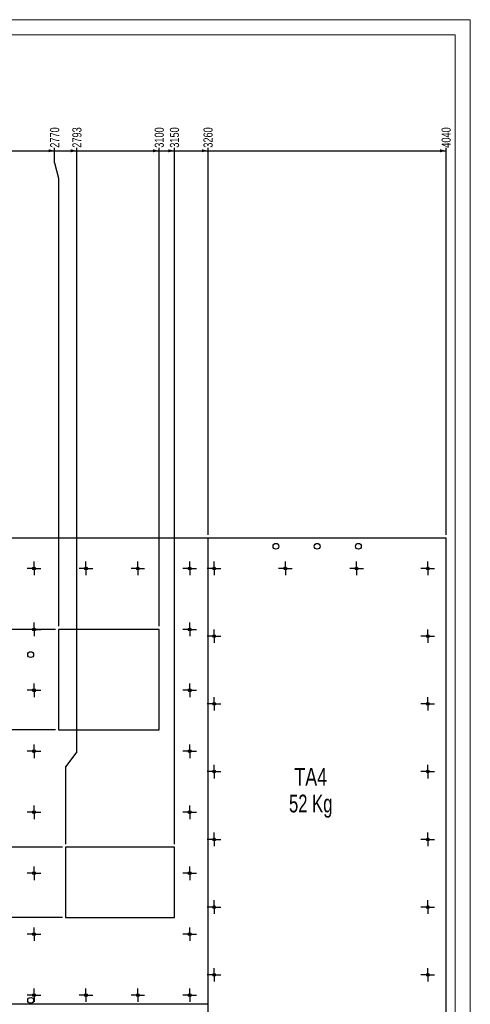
# Model space of a CAD drawing. Header units: millimetres. Extents: x 0 to 841, y 0 to 594.
# Tile 18 of 18: x 693 to 841, y 271 to 594. Entities that reach past the tile are written whole.
import ezdxf

# ---------------------------------------------------------------- set-up
doc = ezdxf.new("R2010")
doc.units = ezdxf.units.MM
doc.linetypes.add('CENTERX2', pattern=[20.32, 12.7, -2.54, 2.54, -2.54])
for name, color, linetype in [('COTES', 1, 'Continuous'), ('NOTES', 6, 'Continuous'), ('TRAIT-MIXTES', 3, 'CENTERX2')]:
    doc.layers.add(name, color=color, linetype=linetype)
doc.layers.add('TRAIT-FORT', color=4, linetype='Continuous', lineweight=25)
doc.styles.add('SLDTEXTSTYLE0', font='TXT', dxfattribs={"width": 0.75})
doc.styles.add('SLDTEXTSTYLE1', font='TXT', dxfattribs={"width": 0.7})
doc.dimstyles.new('SLDDIMSTYLE1', dxfattribs={"dimtxt": 3, "dimasz": 2, "dimexe": 0, "dimexo": 0.0625, "dimgap": 0.75, "dimtad": 0, "dimtih": 1, "dimtoh": 1, "dimdec": 0, "dimlfac": 10, "dimrnd": 1e-09, "dimzin": 12, "dimdsep": 46, "dimtxsty": 'SLDTEXTSTYLE0', "dimsah": 1, "dimcen": 0.09, "dimadec": 0, "dimazin": 3, "dimtfac": 1, "dimtdec": 0, "dimtofl": 0, "dimtmove": 0, "dimatfit": 3, "dimfxl": 1, "dimfrac": 2, "dimtolj": 1, "dimtzin": 12, "dimarcsym": 0})

# ---------------------------------------------------------------- blocks, each defined once
blk = doc.blocks.new('_D_5')
at = {"layer": 'COTES', "color": 1, "transparency": 16777216}
for p, q in [((420.08, 409), (420.08, 394)), ((705.08, 394), (419.08, 394))]:
    blk.add_line(p, q, dxfattribs=at)
blk.add_solid([(420.08, 394), (420.58, 396), (419.58, 396)], dxfattribs=at)
at = {"layer": 'COTES', "color": 1, "transparency": 16777216, "insert": (410.21, 395.48), "char_height": 3, "attachment_point": 1, "style": 'SLDTEXTSTYLE0'}
blk.add_mtext('1420', dxfattribs=at)
blk = doc.blocks.new('_D_7')
at = {"layer": 'COTES', "color": 1, "transparency": 16777216}
for p, q in [((420.08, 373), (420.08, 361)), ((705.08, 361), (419.08, 361))]:
    blk.add_line(p, q, dxfattribs=at)
blk.add_solid([(420.08, 361), (420.58, 363), (419.58, 363)], dxfattribs=at)
at = {"layer": 'COTES', "color": 1, "transparency": 16777216, "insert": (410.21, 362.48), "char_height": 3, "attachment_point": 1, "style": 'SLDTEXTSTYLE0'}
blk.add_mtext('1750', dxfattribs=at)
blk = doc.blocks.new('_D_8')
at = {"layer": 'COTES', "color": 1, "transparency": 16777216}
for p, q in [((420.08, 361), (420.08, 322.5)), ((707.38, 322.5), (419.08, 322.5))]:
    blk.add_line(p, q, dxfattribs=at)
blk.add_solid([(420.08, 322.5), (420.58, 324.5), (419.58, 324.5)], dxfattribs=at)
at = {"layer": 'COTES', "color": 1, "transparency": 16777216, "insert": (410.21, 323.98), "char_height": 3, "attachment_point": 1, "style": 'SLDTEXTSTYLE0'}
blk.add_mtext('2135', dxfattribs=at)
blk = doc.blocks.new('_D_9')
at = {"layer": 'COTES', "color": 1, "transparency": 16777216}
for p, q in [((420.08, 322.5), (420.08, 299.5)), ((707.38, 299.5), (419.08, 299.5))]:
    blk.add_line(p, q, dxfattribs=at)
blk.add_solid([(420.08, 299.5), (420.58, 301.5), (419.58, 301.5)], dxfattribs=at)
at = {"layer": 'COTES', "color": 1, "transparency": 16777216, "insert": (410.21, 300.98), "char_height": 3, "attachment_point": 1, "style": 'SLDTEXTSTYLE0'}
blk.add_mtext('2365', dxfattribs=at)
blk = doc.blocks.new('_D_12')
at = {"layer": 'COTES', "color": 1, "transparency": 16777216}
for p, q in [((420.08, 266.84), (420.08, 258.5)), ((708.28, 258.5), (419.08, 258.5))]:
    blk.add_line(p, q, dxfattribs=at)
blk.add_solid([(420.08, 258.5), (420.58, 260.5), (419.58, 260.5)], dxfattribs=at)
at = {"layer": 'COTES', "color": 1, "transparency": 16777216, "insert": (410.21, 259.98), "char_height": 3, "attachment_point": 1, "style": 'SLDTEXTSTYLE0'}
blk.add_mtext('2775', dxfattribs=at)
blk = doc.blocks.new('_D_14')
at = {"layer": 'COTES', "color": 1, "transparency": 16777216}
for p, q in [((420.08, 241.53), (420.08, 231.25)), ((702.05, 231.25), (419.08, 231.25)), ((702.05, 231.25), (707.05, 232.5)), ((707.05, 232.5), (723.53, 232.5))]:
    blk.add_line(p, q, dxfattribs=at)
blk.add_solid([(420.08, 231.25), (420.58, 233.25), (419.58, 233.25)], dxfattribs=at)
at = {"layer": 'COTES', "color": 1, "transparency": 16777216, "insert": (410.21, 232.73), "char_height": 3, "attachment_point": 1, "style": 'SLDTEXTSTYLE0'}
blk.add_mtext('3035', dxfattribs=at)
blk = doc.blocks.new('_D_26')
at = {"layer": 'COTES', "color": 1, "transparency": 16777216}
for p, q in [((677.08, 551), (704.82, 551)), ((704.82, 547), (704.82, 552)), ((704.82, 547), (706.08, 542)), ((706.08, 542), (706.08, 395))]:
    blk.add_line(p, q, dxfattribs=at)
blk.add_solid([(704.82, 551), (702.82, 551.5), (702.82, 550.5)], dxfattribs=at)
at = {"layer": 'COTES', "color": 1, "transparency": 16777216, "insert": (703.34, 552), "char_height": 3, "attachment_point": 1, "rotation": 90, "style": 'SLDTEXTSTYLE0'}
blk.add_mtext('2770', dxfattribs=at)
blk = doc.blocks.new('_D_27')
at = {"layer": 'COTES', "color": 1, "transparency": 16777216}
for p, q in [((704.82, 551), (712.1, 551)), ((712.1, 353.85), (712.1, 552)), ((712.1, 353.85), (708.38, 348.85)), ((708.38, 348.85), (708.38, 323.5))]:
    blk.add_line(p, q, dxfattribs=at)
blk.add_solid([(712.1, 551), (710.1, 551.5), (710.1, 550.5)], dxfattribs=at)
at = {"layer": 'COTES', "color": 1, "transparency": 16777216, "insert": (710.62, 552), "char_height": 3, "attachment_point": 1, "rotation": 90, "style": 'SLDTEXTSTYLE0'}
blk.add_mtext('2793', dxfattribs=at)
blk = doc.blocks.new('_D_28')
at = {"layer": 'COTES', "color": 1, "transparency": 16777216}
for p, q in [((712.1, 551), (739.08, 551)), ((739.08, 395), (739.08, 552))]:
    blk.add_line(p, q, dxfattribs=at)
blk.add_solid([(739.08, 551), (737.08, 551.5), (737.08, 550.5)], dxfattribs=at)
at = {"layer": 'COTES', "color": 1, "transparency": 16777216, "insert": (737.59, 552), "char_height": 3, "attachment_point": 1, "rotation": 90, "style": 'SLDTEXTSTYLE0'}
blk.add_mtext('3100', dxfattribs=at)
blk = doc.blocks.new('_D_29')
at = {"layer": 'COTES', "color": 1, "transparency": 16777216}
for p, q in [((739.08, 551), (744.08, 551)), ((744.08, 323.5), (744.08, 552))]:
    blk.add_line(p, q, dxfattribs=at)
blk.add_solid([(744.08, 551), (742.08, 551.5), (742.08, 550.5)], dxfattribs=at)
at = {"layer": 'COTES', "color": 1, "transparency": 16777216, "insert": (742.59, 552), "char_height": 3, "attachment_point": 1, "rotation": 90, "style": 'SLDTEXTSTYLE0'}
blk.add_mtext('3150', dxfattribs=at)
blk = doc.blocks.new('_D_30')
at = {"layer": 'COTES', "color": 1, "transparency": 16777216}
for p, q in [((744.08, 551), (755.08, 551)), ((755.08, 425), (755.08, 552))]:
    blk.add_line(p, q, dxfattribs=at)
blk.add_solid([(755.08, 551), (753.08, 551.5), (753.08, 550.5)], dxfattribs=at)
at = {"layer": 'COTES', "color": 1, "transparency": 16777216, "insert": (753.59, 552), "char_height": 3, "attachment_point": 1, "rotation": 90, "style": 'SLDTEXTSTYLE0'}
blk.add_mtext('3260', dxfattribs=at)
blk = doc.blocks.new('_D_31')
at = {"layer": 'COTES', "color": 1, "transparency": 16777216}
for p, q in [((755.08, 551), (833.08, 551)), ((833.08, 425), (833.08, 552))]:
    blk.add_line(p, q, dxfattribs=at)
blk.add_solid([(833.08, 551), (831.08, 551.5), (831.08, 550.5)], dxfattribs=at)
at = {"layer": 'COTES', "color": 1, "transparency": 16777216, "insert": (831.59, 552), "char_height": 3, "attachment_point": 1, "rotation": 90, "style": 'SLDTEXTSTYLE0'}
blk.add_mtext('4040', dxfattribs=at)
blk = doc.blocks.new('SW_NOTE_7')
at = {"layer": 'NOTES', "color": 0, "char_height": 5.821, "attachment_point": 2}
for s, insert, style in [('TA4', (6.64, 7.5), 'SLDTEXTSTYLE0'), ('52 Kg', (6.65, -1.26), 'SLDTEXTSTYLE1')]:
    blk.add_mtext(s, dxfattribs=dict(at, insert=insert, style=style))
blk = doc.blocks.new('SW_CENTERMARKSYMBOL_0')
at = {"layer": 'TRAIT-MIXTES', "color": 0}
for p, q in [((-2, 0), (-2.225, 0)), ((0, 0), (-2, 0)), ((0, 2), (0, 2.225)), ((0, 0), (0, 2)), ((0, 0), (0, -2)), ((0, 0), (2, 0)), ((2, 0), (2.225, 0)), ((0, -2), (0, -2.225))]:
    blk.add_line(p, q, dxfattribs=at)
blk = doc.blocks.new('SW_CENTERMARKSYMBOL_1')
at = {"layer": 'TRAIT-MIXTES', "color": 0}
for p, q in [((-2, 0), (-2.225, 0)), ((0, 0), (-2, 0)), ((0, 2), (0, 2.225)), ((0, 0), (0, 2)), ((0, 0), (0, -2)), ((0, 0), (2, 0)), ((2, 0), (2.225, 0)), ((0, -2), (0, -2.225))]:
    blk.add_line(p, q, dxfattribs=at)
blk = doc.blocks.new('SW_CENTERMARKSYMBOL_4')
at = {"layer": 'TRAIT-MIXTES', "color": 0}
for p, q in [((-2, 0), (-2.225, 0)), ((0, 0), (-2, 0)), ((0, 2), (0, 2.225)), ((0, 0), (0, 2)), ((0, 0), (0, -2)), ((0, 0), (2, 0)), ((2, 0), (2.225, 0)), ((0, -2), (0, -2.225))]:
    blk.add_line(p, q, dxfattribs=at)
blk = doc.blocks.new('SW_CENTERMARKSYMBOL_5')
at = {"layer": 'TRAIT-MIXTES', "color": 0}
for p, q in [((-2, 0), (-2.225, 0)), ((0, 0), (-2, 0)), ((0, 2), (0, 2.225)), ((0, 0), (0, 2)), ((0, 0), (0, -2)), ((0, 0), (2, 0)), ((2, 0), (2.225, 0)), ((0, -2), (0, -2.225))]:
    blk.add_line(p, q, dxfattribs=at)
blk = doc.blocks.new('SW_CENTERMARKSYMBOL_6')
at = {"layer": 'TRAIT-MIXTES', "color": 0}
for p, q in [((-2, 0), (-2.225, 0)), ((0, 0), (-2, 0)), ((0, 2), (0, 2.225)), ((0, 0), (0, 2)), ((0, 0), (0, -2)), ((0, 0), (2, 0)), ((2, 0), (2.225, 0)), ((0, -2), (0, -2.225))]:
    blk.add_line(p, q, dxfattribs=at)
blk = doc.blocks.new('SW_CENTERMARKSYMBOL_7')
at = {"layer": 'TRAIT-MIXTES', "color": 0}
for p, q in [((-2, 0), (-2.225, 0)), ((0, 0), (-2, 0)), ((0, 2), (0, 2.225)), ((0, 0), (0, 2)), ((0, 0), (0, -2)), ((0, 0), (2, 0)), ((2, 0), (2.225, 0)), ((0, -2), (0, -2.225))]:
    blk.add_line(p, q, dxfattribs=at)
blk = doc.blocks.new('SW_CENTERMARKSYMBOL_27')
at = {"layer": 'TRAIT-MIXTES', "color": 0}
for p, q in [((-2, 0), (-2.225, 0)), ((0, 0), (-2, 0)), ((0, 2), (0, 2.225)), ((0, 0), (0, 2)), ((0, 0), (0, -2)), ((0, 0), (2, 0)), ((2, 0), (2.225, 0)), ((0, -2), (0, -2.225))]:
    blk.add_line(p, q, dxfattribs=at)
blk = doc.blocks.new('SW_CENTERMARKSYMBOL_28')
at = {"layer": 'TRAIT-MIXTES', "color": 0}
for p, q in [((-2, 0), (-2.225, 0)), ((0, 0), (-2, 0)), ((0, 2), (0, 2.225)), ((0, 0), (0, 2)), ((0, 0), (0, -2)), ((0, 0), (2, 0)), ((2, 0), (2.225, 0)), ((0, -2), (0, -2.225))]:
    blk.add_line(p, q, dxfattribs=at)
blk = doc.blocks.new('SW_CENTERMARKSYMBOL_29')
at = {"layer": 'TRAIT-MIXTES', "color": 0}
for p, q in [((-2, 0), (-2.225, 0)), ((0, 0), (-2, 0)), ((0, 2), (0, 2.225)), ((0, 0), (0, 2)), ((0, 0), (0, -2)), ((0, 0), (2, 0)), ((2, 0), (2.225, 0)), ((0, -2), (0, -2.225))]:
    blk.add_line(p, q, dxfattribs=at)
blk = doc.blocks.new('SW_CENTERMARKSYMBOL_30')
at = {"layer": 'TRAIT-MIXTES', "color": 0}
for p, q in [((-2, 0), (-2.225, 0)), ((0, 0), (-2, 0)), ((0, 2), (0, 2.225)), ((0, 0), (0, 2)), ((0, 0), (0, -2)), ((0, 0), (2, 0)), ((2, 0), (2.225, 0)), ((0, -2), (0, -2.225))]:
    blk.add_line(p, q, dxfattribs=at)
blk = doc.blocks.new('SW_CENTERMARKSYMBOL_31')
at = {"layer": 'TRAIT-MIXTES', "color": 0}
for p, q in [((-2, 0), (-2.225, 0)), ((0, 0), (-2, 0)), ((0, 2), (0, 2.225)), ((0, 0), (0, 2)), ((0, 0), (0, -2)), ((0, 0), (2, 0)), ((2, 0), (2.225, 0)), ((0, -2), (0, -2.225))]:
    blk.add_line(p, q, dxfattribs=at)
blk = doc.blocks.new('SW_CENTERMARKSYMBOL_32')
at = {"layer": 'TRAIT-MIXTES', "color": 0}
for p, q in [((-2, 0), (-2.225, 0)), ((0, 0), (-2, 0)), ((0, 2), (0, 2.225)), ((0, 0), (0, 2)), ((0, 0), (0, -2)), ((0, 0), (2, 0)), ((2, 0), (2.225, 0)), ((0, -2), (0, -2.225))]:
    blk.add_line(p, q, dxfattribs=at)
blk = doc.blocks.new('SW_CENTERMARKSYMBOL_33')
at = {"layer": 'TRAIT-MIXTES', "color": 0}
for p, q in [((-2, 0), (-2.225, 0)), ((0, 0), (-2, 0)), ((0, 2), (0, 2.225)), ((0, 0), (0, 2)), ((0, 0), (0, -2)), ((0, 0), (2, 0)), ((2, 0), (2.225, 0)), ((0, -2), (0, -2.225))]:
    blk.add_line(p, q, dxfattribs=at)
blk = doc.blocks.new('SW_CENTERMARKSYMBOL_34')
at = {"layer": 'TRAIT-MIXTES', "color": 0}
for p, q in [((-2, 0), (-2.225, 0)), ((0, 0), (-2, 0)), ((0, 2), (0, 2.225)), ((0, 0), (0, 2)), ((0, 0), (0, -2)), ((0, 0), (2, 0)), ((2, 0), (2.225, 0)), ((0, -2), (0, -2.225))]:
    blk.add_line(p, q, dxfattribs=at)
blk = doc.blocks.new('SW_CENTERMARKSYMBOL_35')
at = {"layer": 'TRAIT-MIXTES', "color": 0}
for p, q in [((-2, 0), (-2.225, 0)), ((0, 0), (-2, 0)), ((0, 2), (0, 2.225)), ((0, 0), (0, 2)), ((0, 0), (0, -2)), ((0, 0), (2, 0)), ((2, 0), (2.225, 0)), ((0, -2), (0, -2.225))]:
    blk.add_line(p, q, dxfattribs=at)
blk = doc.blocks.new('SW_CENTERMARKSYMBOL_36')
at = {"layer": 'TRAIT-MIXTES', "color": 0}
for p, q in [((-2, 0), (-2.225, 0)), ((0, 0), (-2, 0)), ((0, 2), (0, 2.225)), ((0, 0), (0, 2)), ((0, 0), (0, -2)), ((0, 0), (2, 0)), ((2, 0), (2.225, 0)), ((0, -2), (0, -2.225))]:
    blk.add_line(p, q, dxfattribs=at)
blk = doc.blocks.new('SW_CENTERMARKSYMBOL_40')
at = {"layer": 'TRAIT-MIXTES', "color": 0}
for p, q in [((-2, 0), (-2.225, 0)), ((0, 0), (-2, 0)), ((0, 2), (0, 2.225)), ((0, 0), (0, 2)), ((0, 0), (0, -2)), ((0, 0), (2, 0)), ((2, 0), (2.225, 0)), ((0, -2), (0, -2.225))]:
    blk.add_line(p, q, dxfattribs=at)
blk = doc.blocks.new('SW_CENTERMARKSYMBOL_41')
at = {"layer": 'TRAIT-MIXTES', "color": 0}
for p, q in [((-2, 0), (-2.225, 0)), ((0, 0), (-2, 0)), ((0, 2), (0, 2.225)), ((0, 0), (0, 2)), ((0, 0), (0, -2)), ((0, 0), (2, 0)), ((2, 0), (2.225, 0)), ((0, -2), (0, -2.225))]:
    blk.add_line(p, q, dxfattribs=at)
blk = doc.blocks.new('SW_CENTERMARKSYMBOL_42')
at = {"layer": 'TRAIT-MIXTES', "color": 0}
for p, q in [((-2, 0), (-2.225, 0)), ((0, 0), (-2, 0)), ((0, 2), (0, 2.225)), ((0, 0), (0, 2)), ((0, 0), (0, -2)), ((0, 0), (2, 0)), ((2, 0), (2.225, 0)), ((0, -2), (0, -2.225))]:
    blk.add_line(p, q, dxfattribs=at)
blk = doc.blocks.new('SW_CENTERMARKSYMBOL_43')
at = {"layer": 'TRAIT-MIXTES', "color": 0}
for p, q in [((-2, 0), (-2.225, 0)), ((0, 0), (-2, 0)), ((0, 2), (0, 2.225)), ((0, 0), (0, 2)), ((0, 0), (0, -2)), ((0, 0), (2, 0)), ((2, 0), (2.225, 0)), ((0, -2), (0, -2.225))]:
    blk.add_line(p, q, dxfattribs=at)
blk = doc.blocks.new('SW_CENTERMARKSYMBOL_173')
at = {"layer": 'TRAIT-MIXTES', "color": 0}
for p, q in [((-2, 0), (-2.225, 0)), ((0, 0), (-2, 0)), ((0, 2), (0, 2.225)), ((0, 0), (0, 2)), ((0, 0), (0, -2)), ((0, 0), (2, 0)), ((2, 0), (2.225, 0)), ((0, -2), (0, -2.225))]:
    blk.add_line(p, q, dxfattribs=at)
blk = doc.blocks.new('SW_CENTERMARKSYMBOL_174')
at = {"layer": 'TRAIT-MIXTES', "color": 0}
for p, q in [((-2, 0), (-2.225, 0)), ((0, 0), (-2, 0)), ((0, 2), (0, 2.225)), ((0, 0), (0, 2)), ((0, 0), (0, -2)), ((0, 0), (2, 0)), ((2, 0), (2.225, 0)), ((0, -2), (0, -2.225))]:
    blk.add_line(p, q, dxfattribs=at)
blk = doc.blocks.new('SW_CENTERMARKSYMBOL_175')
at = {"layer": 'TRAIT-MIXTES', "color": 0}
for p, q in [((-2, 0), (-2.225, 0)), ((0, 0), (-2, 0)), ((0, 2), (0, 2.225)), ((0, 0), (0, 2)), ((0, 0), (0, -2)), ((0, 0), (2, 0)), ((2, 0), (2.225, 0)), ((0, -2), (0, -2.225))]:
    blk.add_line(p, q, dxfattribs=at)
blk = doc.blocks.new('SW_CENTERMARKSYMBOL_176')
at = {"layer": 'TRAIT-MIXTES', "color": 0}
for p, q in [((-2, 0), (-2.225, 0)), ((0, 0), (-2, 0)), ((0, 2), (0, 2.225)), ((0, 0), (0, 2)), ((0, 0), (0, -2)), ((0, 0), (2, 0)), ((2, 0), (2.225, 0)), ((0, -2), (0, -2.225))]:
    blk.add_line(p, q, dxfattribs=at)
blk = doc.blocks.new('SW_CENTERMARKSYMBOL_177')
at = {"layer": 'TRAIT-MIXTES', "color": 0}
for p, q in [((-2, 0), (-2.225, 0)), ((0, 0), (-2, 0)), ((0, 2), (0, 2.225)), ((0, 0), (0, 2)), ((0, 0), (0, -2)), ((0, 0), (2, 0)), ((2, 0), (2.225, 0)), ((0, -2), (0, -2.225))]:
    blk.add_line(p, q, dxfattribs=at)
blk = doc.blocks.new('SW_CENTERMARKSYMBOL_178')
at = {"layer": 'TRAIT-MIXTES', "color": 0}
for p, q in [((-2, 0), (-2.225, 0)), ((0, 0), (-2, 0)), ((0, 2), (0, 2.225)), ((0, 0), (0, 2)), ((0, 0), (0, -2)), ((0, 0), (2, 0)), ((2, 0), (2.225, 0)), ((0, -2), (0, -2.225))]:
    blk.add_line(p, q, dxfattribs=at)
blk = doc.blocks.new('SW_CENTERMARKSYMBOL_187')
at = {"layer": 'TRAIT-MIXTES', "color": 0}
for p, q in [((-2, 0), (-2.225, 0)), ((0, 0), (-2, 0)), ((0, 2), (0, 2.225)), ((0, 0), (0, 2)), ((0, 0), (0, -2)), ((0, 0), (2, 0)), ((2, 0), (2.225, 0)), ((0, -2), (0, -2.225))]:
    blk.add_line(p, q, dxfattribs=at)
blk = doc.blocks.new('SW_CENTERMARKSYMBOL_188')
at = {"layer": 'TRAIT-MIXTES', "color": 0}
for p, q in [((-2, 0), (-2.225, 0)), ((0, 0), (-2, 0)), ((0, 2), (0, 2.225)), ((0, 0), (0, 2)), ((0, 0), (0, -2)), ((0, 0), (2, 0)), ((2, 0), (2.225, 0)), ((0, -2), (0, -2.225))]:
    blk.add_line(p, q, dxfattribs=at)
blk = doc.blocks.new('SW_CENTERMARKSYMBOL_189')
at = {"layer": 'TRAIT-MIXTES', "color": 0}
for p, q in [((-2, 0), (-2.225, 0)), ((0, 0), (-2, 0)), ((0, 2), (0, 2.225)), ((0, 0), (0, 2)), ((0, 0), (0, -2)), ((0, 0), (2, 0)), ((2, 0), (2.225, 0)), ((0, -2), (0, -2.225))]:
    blk.add_line(p, q, dxfattribs=at)
blk = doc.blocks.new('SW_CENTERMARKSYMBOL_190')
at = {"layer": 'TRAIT-MIXTES', "color": 0}
for p, q in [((-2, 0), (-2.225, 0)), ((0, 0), (-2, 0)), ((0, 2), (0, 2.225)), ((0, 0), (0, 2)), ((0, 0), (0, -2)), ((0, 0), (2, 0)), ((2, 0), (2.225, 0)), ((0, -2), (0, -2.225))]:
    blk.add_line(p, q, dxfattribs=at)
blk = doc.blocks.new('SW_CENTERMARKSYMBOL_191')
at = {"layer": 'TRAIT-MIXTES', "color": 0}
for p, q in [((-2, 0), (-2.225, 0)), ((0, 0), (-2, 0)), ((0, 2), (0, 2.225)), ((0, 0), (0, 2)), ((0, 0), (0, -2)), ((0, 0), (2, 0)), ((2, 0), (2.225, 0)), ((0, -2), (0, -2.225))]:
    blk.add_line(p, q, dxfattribs=at)
blk = doc.blocks.new('SW_CENTERMARKSYMBOL_192')
at = {"layer": 'TRAIT-MIXTES', "color": 0}
for p, q in [((-2, 0), (-2.225, 0)), ((0, 0), (-2, 0)), ((0, 2), (0, 2.225)), ((0, 0), (0, 2)), ((0, 0), (0, -2)), ((0, 0), (2, 0)), ((2, 0), (2.225, 0)), ((0, -2), (0, -2.225))]:
    blk.add_line(p, q, dxfattribs=at)
blk = doc.blocks.new('SW_CENTERMARKSYMBOL_193')
at = {"layer": 'TRAIT-MIXTES', "color": 0}
for p, q in [((-2, 0), (-2.225, 0)), ((0, 0), (-2, 0)), ((0, 2), (0, 2.225)), ((0, 0), (0, 2)), ((0, 0), (0, -2)), ((0, 0), (2, 0)), ((2, 0), (2.225, 0)), ((0, -2), (0, -2.225))]:
    blk.add_line(p, q, dxfattribs=at)
blk = doc.blocks.new('SW_CENTERMARKSYMBOL_194')
at = {"layer": 'TRAIT-MIXTES', "color": 0}
for p, q in [((-2, 0), (-2.225, 0)), ((0, 0), (-2, 0)), ((0, 2), (0, 2.225)), ((0, 0), (0, 2)), ((0, 0), (0, -2)), ((0, 0), (2, 0)), ((2, 0), (2.225, 0)), ((0, -2), (0, -2.225))]:
    blk.add_line(p, q, dxfattribs=at)
blk = doc.blocks.new('SW_CENTERMARKSYMBOL_195')
at = {"layer": 'TRAIT-MIXTES', "color": 0}
for p, q in [((-2, 0), (-2.225, 0)), ((0, 0), (-2, 0)), ((0, 2), (0, 2.225)), ((0, 0), (0, 2)), ((0, 0), (0, -2)), ((0, 0), (2, 0)), ((2, 0), (2.225, 0)), ((0, -2), (0, -2.225))]:
    blk.add_line(p, q, dxfattribs=at)
blk = doc.blocks.new('SW_CENTERMARKSYMBOL_196')
at = {"layer": 'TRAIT-MIXTES', "color": 0}
for p, q in [((-2, 0), (-2.225, 0)), ((0, 0), (-2, 0)), ((0, 2), (0, 2.225)), ((0, 0), (0, 2)), ((0, 0), (0, -2)), ((0, 0), (2, 0)), ((2, 0), (2.225, 0)), ((0, -2), (0, -2.225))]:
    blk.add_line(p, q, dxfattribs=at)

msp = doc.modelspace()

# ---------------------------------------------------------------- linework, layer by layer
at = {"color": 7, "linetype": 'Continuous', "lineweight": 18}
for p, q in [((841, 594), (0, 594)), ((841, 594), (841, 0)), ((836, 589), (5, 589)), ((836, 589), (836, 5))]:
    msp.add_line(p, q, dxfattribs=at)
at = {"layer": 'TRAIT-FORT', "color": 4, "linetype": 'Continuous', "lineweight": 25}
for p, q in [((677.07626, 423.999), (755.07626, 423.999)), ((755.07626, 270.999), (755.07626, 423.999)), ((755.07726, 423.999), (833.07626, 423.999)), ((755.07726, 203.999), (755.07726, 423.999)), ((833.07626, 203.999), (833.07626, 423.999)), ((706.07626, 393.999), (706.07626, 360.999)), ((739.07626, 393.999), (706.07626, 393.999)), ((739.07626, 360.999), (739.07626, 393.999)), ((706.07626, 360.999), (739.07626, 360.999)), ((708.37626, 322.499), (708.37626, 299.499)), ((744.07626, 322.499), (708.37626, 322.499)), ((744.07626, 299.499), (744.07626, 322.499)), ((708.37626, 299.499), (744.07626, 299.499)), ((755.07626, 270.999), (551.07726, 270.999))]:
    msp.add_line(p, q, dxfattribs=at)
for centre, radius in [((777.32624, 421.249), 0.95), ((790.82624, 421.249), 0.95), ((804.32624, 421.249), 0.95), ((698.07626, 413.999), 0.47), ((698.07626, 413.999), 0.225), ((715.0766, 413.999), 0.47), ((715.0766, 413.999), 0.225), ((732.07693, 413.999), 0.47), ((732.07693, 413.999), 0.225), ((749.07726, 413.999), 0.47), ((749.07726, 413.999), 0.225), ((757.07726, 413.999), 0.47), ((757.07726, 413.999), 0.225), ((780.41026, 413.999), 0.47), ((780.41026, 413.999), 0.225), ((803.74326, 413.999), 0.47), ((803.74326, 413.999), 0.225), ((827.07626, 413.999), 0.47), ((827.07626, 413.999), 0.225), ((698.07626, 393.99885), 0.47), ((698.07626, 393.99885), 0.225), ((749.07726, 393.99885), 0.47), ((749.07726, 393.99885), 0.225), ((757.07726, 391.77677), 0.47), ((757.07726, 391.77677), 0.225), ((827.07626, 391.77677), 0.47), ((827.07626, 391.77677), 0.225), ((696.97624, 385.69873), 0.95), ((698.07626, 373.99871), 0.47), ((698.07626, 373.99871), 0.225), ((749.07726, 373.99871), 0.47), ((749.07726, 373.99871), 0.225), ((757.07726, 369.55455), 0.47), ((757.07726, 369.55455), 0.225), ((827.07626, 369.55455), 0.47), ((827.07626, 369.55455), 0.225), ((698.07626, 353.99857), 0.47), ((698.07626, 353.99857), 0.225), ((749.07726, 353.99857), 0.47), ((749.07726, 353.99857), 0.225), ((757.07726, 347.33233), 0.47), ((757.07726, 347.33233), 0.225), ((827.07626, 347.33233), 0.47), ((827.07626, 347.33233), 0.225), ((698.07626, 333.99843), 0.47), ((698.07626, 333.99843), 0.225), ((749.07726, 333.99843), 0.47), ((749.07726, 333.99843), 0.225), ((757.07726, 325.11011), 0.47), ((757.07726, 325.11011), 0.225), ((827.07626, 325.11011), 0.47), ((827.07626, 325.11011), 0.225), ((698.07626, 313.99828), 0.47), ((698.07626, 313.99828), 0.225), ((749.07726, 313.99828), 0.47), ((749.07726, 313.99828), 0.225), ((757.07726, 302.88789), 0.47), ((757.07726, 302.88789), 0.225), ((827.07626, 302.88789), 0.47), ((827.07626, 302.88789), 0.225), ((698.07626, 293.99814), 0.47), ((698.07626, 293.99814), 0.225), ((749.07726, 293.99814), 0.47), ((749.07726, 293.99814), 0.225), ((757.07726, 280.66566), 0.47), ((827.07626, 280.66566), 0.47), ((757.07726, 280.66566), 0.225), ((827.07626, 280.66566), 0.225), ((696.97624, 272.29873), 0.95), ((698.07626, 273.998), 0.47), ((698.07626, 273.998), 0.225), ((715.0766, 273.998), 0.47), ((715.0766, 273.998), 0.225), ((732.07693, 273.998), 0.47), ((732.07693, 273.998), 0.225), ((749.07726, 273.998), 0.47), ((749.07726, 273.998), 0.225)]:
    msp.add_circle(centre, radius, dxfattribs=at)

# ---------------------------------------------------------------- block references
at = {"layer": 'NOTES', "color": 211}
msp.add_blockref('SW_NOTE_7', (782.08264, 341.02741), dxfattribs=at)
at = {"layer": 'TRAIT-MIXTES', "color": 3}
for name, p in [('SW_CENTERMARKSYMBOL_40', (698.07626, 413.999)), ('SW_CENTERMARKSYMBOL_41', (715.0766, 413.999)), ('SW_CENTERMARKSYMBOL_42', (732.07693, 413.999)), ('SW_CENTERMARKSYMBOL_43', (749.07726, 413.999)), ('SW_CENTERMARKSYMBOL_196', (757.07726, 413.999)), ('SW_CENTERMARKSYMBOL_195', (780.41026, 413.999)), ('SW_CENTERMARKSYMBOL_194', (803.74326, 413.999)), ('SW_CENTERMARKSYMBOL_193', (827.07626, 413.999)), ('SW_CENTERMARKSYMBOL_4', (698.07626, 393.99885)), ('SW_CENTERMARKSYMBOL_36', (749.07726, 393.99885)), ('SW_CENTERMARKSYMBOL_173', (757.07726, 391.77677)), ('SW_CENTERMARKSYMBOL_192', (827.07626, 391.77677)), ('SW_CENTERMARKSYMBOL_5', (698.07626, 373.99871)), ('SW_CENTERMARKSYMBOL_35', (749.07726, 373.99871)), ('SW_CENTERMARKSYMBOL_174', (757.07726, 369.55455)), ('SW_CENTERMARKSYMBOL_191', (827.07626, 369.55455)), ('SW_CENTERMARKSYMBOL_6', (698.07626, 353.99857)), ('SW_CENTERMARKSYMBOL_34', (749.07726, 353.99857)), ('SW_CENTERMARKSYMBOL_175', (757.07726, 347.33233)), ('SW_CENTERMARKSYMBOL_190', (827.07626, 347.33233)), ('SW_CENTERMARKSYMBOL_7', (698.07626, 333.99843)), ('SW_CENTERMARKSYMBOL_33', (749.07726, 333.99843)), ('SW_CENTERMARKSYMBOL_176', (757.07726, 325.11011)), ('SW_CENTERMARKSYMBOL_189', (827.07626, 325.11011)), ('SW_CENTERMARKSYMBOL_0', (698.07626, 313.99828)), ('SW_CENTERMARKSYMBOL_32', (749.07726, 313.99828)), ('SW_CENTERMARKSYMBOL_177', (757.07726, 302.88789)), ('SW_CENTERMARKSYMBOL_188', (827.07626, 302.88789)), ('SW_CENTERMARKSYMBOL_1', (698.07626, 293.99814)), ('SW_CENTERMARKSYMBOL_31', (749.07726, 293.99814)), ('SW_CENTERMARKSYMBOL_178', (757.07726, 280.66566)), ('SW_CENTERMARKSYMBOL_187', (827.07626, 280.66566)), ('SW_CENTERMARKSYMBOL_27', (698.07626, 273.998)), ('SW_CENTERMARKSYMBOL_28', (715.0766, 273.998)), ('SW_CENTERMARKSYMBOL_29', (732.07693, 273.998)), ('SW_CENTERMARKSYMBOL_30', (749.07726, 273.998))]:
    msp.add_blockref(name, p, dxfattribs=at)

# ---------------------------------------------------------------- dimensions: what is measured, and where the dimension line sits
at = {"layer": 'COTES', "color": 1}
for feature_location, offset, dtype, origin, picture, middle in [((706.07626, 393.999), (-1.25506, 158), 1, (429.07626, 420.999), '_D_26', (704.8212, 556.43233)), ((708.37626, 322.499), (3.72495, 229.5), 1, (429.07626, 420.999), '_D_27', (712.10121, 556.43233)), ((739.07626, 393.999), (0, 158), 1, (429.07626, 420.999), '_D_28', (739.07626, 556.43233)), ((744.07626, 322.499), (0, 229.5), 1, (429.07626, 420.999), '_D_29', (744.07626, 556.43233)), ((755.07726, 423.999), (0, 128), 1, (429.07626, 420.999), '_D_30', (755.07726, 556.43233)), ((833.07626, 423.999), (0, 128), 1, (429.07626, 420.999), '_D_31', (833.07626, 556.43233)), ((706.07626, 393.999), (-287, 0), 0, (456.07626, 535.999), '_D_5', (414.64293, 393.999)), ((706.07626, 360.999), (-287, 0), 0, (456.07626, 535.999), '_D_7', (414.64293, 360.999)), ((708.37626, 322.499), (-289.3, 0), 0, (456.07626, 535.999), '_D_8', (414.64293, 322.499)), ((708.37626, 299.499), (-289.3, 0), 0, (456.07626, 535.999), '_D_9', (414.64293, 299.499)), ((709.27623, 258.499), (-290.19997, 0), 0, (456.07626, 535.999), '_D_12', (414.64293, 258.499)), ((724.53362, 232.499), (-305.45736, -1.25), 0, (456.07626, 535.999), '_D_14', (414.64293, 231.249))]:
    dim = msp.add_ordinate_dim(feature_location=feature_location, offset=offset, dtype=dtype, origin=origin, dimstyle='SLDDIMSTYLE1', dxfattribs=at)
    dim.commit()
    dim.dimension.update_dxf_attribs({"geometry": picture, "text_midpoint": middle})

doc.saveas('drawing.dxf')
